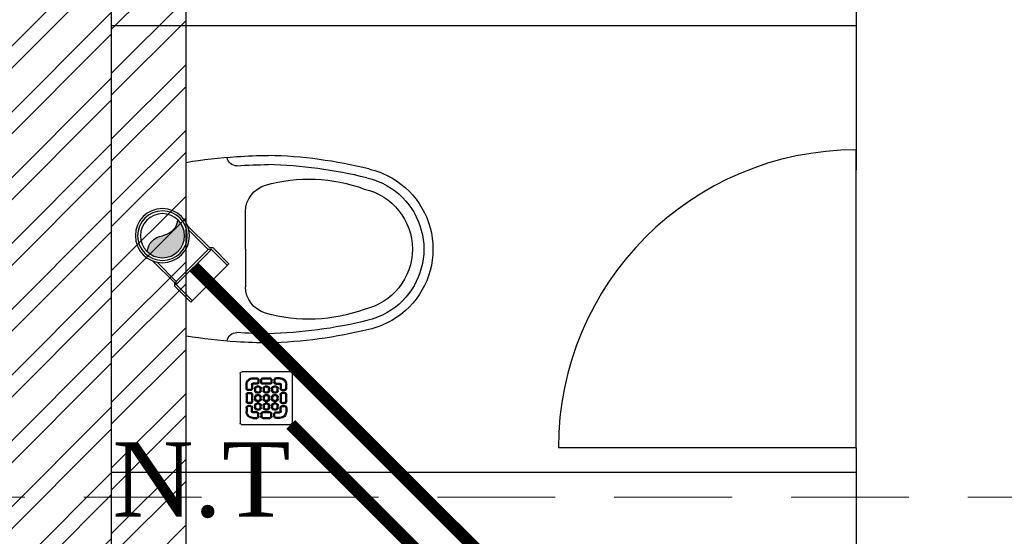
# Model space of a CAD drawing. Header units: inches. Extents: x 113025 to 158499, y 12149 to 30915.
# Tile 113 of 167: x 123746 to 123825, y 29335 to 29377. Entities that reach past the tile are written whole.
import ezdxf

# ---------------------------------------------------------------- set-up
doc = ezdxf.new("R2010")
doc.units = ezdxf.units.IN
doc.header["$MEASUREMENT"] = 0
doc.linetypes.add('HIDDEN', pattern=[0.375, 0.25, -0.125])
doc.layers.add('PD_025_TEXT', color=61, linetype='Continuous')
doc.layers.add('PD_BASE', color=8, linetype='Continuous', transparency=0.5)
for name, color, linetype, lineweight in [('PD_COLUMN', 2, 'Continuous', 60), ('PD_HATCH', 45, 'Continuous', 9), ('PP- 75DIA Soil Waste Sewer pipe', 90, 'Continuous', 9), ('PP-Soil Pipe', 1, 'Continuous', 25), ('PP-SPRINKLER PIPE', 1, 'Continuous', 0), ('PP-SWP', 1, 'Continuous', 25), ('PP-TEXT', 7, 'Continuous', 40), ('PP-WWP', 3, 'Continuous', 25)]:
    doc.layers.add(name, color=color, linetype=linetype, lineweight=lineweight)
doc.styles.add('Arial', font='GOTHIC.TTF')

# ---------------------------------------------------------------- blocks, each defined once
blk = doc.blocks.new('columns2')
at = {"layer": 'PD_HATCH', "linetype": 'HIDDEN', "ltscale": 38}
blk.add_line((568.4999999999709, -95.00000000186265), (737.9999999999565, -95.00000000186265), dxfattribs=at)
blk = doc.blocks.new('A$C24556D30')
at = {"color": 251}
for p, q in [((170.0000553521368, 400.0000540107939), (170.0000553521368, 20.00005401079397)), ((300.0000553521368, 210.000054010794), (300.0000553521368, 292.2294342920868)), ((300.0000553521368, 210.000054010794), (300.0000553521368, 127.7706737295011))]:
    blk.add_line(p, q, dxfattribs=at)
for points in [[(279.8877858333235, 412.5391608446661, 0.027530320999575), (170.0000553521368, 400.0000540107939, 0.027530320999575)], [(569.74867281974, 385.5564478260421, 0.0549045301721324), (350.0000553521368, 415.000054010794, 0.0549045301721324)], [(564.9384326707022, 366.1435245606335, 0.0549045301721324), (349.5301892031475, 395.0055741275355, 0.0549045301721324)], [(300.0000553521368, 210.000054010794), (300.0000553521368, 290.000054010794, 0.7043924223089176)], [(300.0000553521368, 210.000054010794), (300.0000553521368, 130.0000540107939, -0.7043924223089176)], [(564.9384326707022, 53.85658346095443, -0.0549045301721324), (349.5301892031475, 24.99453389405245, -0.0549045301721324)], [(569.74867281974, 34.44366019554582, -0.0549045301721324), (350.0000553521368, 5.000054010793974, -0.0549045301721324)], [(170.0000553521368, 20.00005401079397, 0.0275303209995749), (279.8877858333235, 7.460947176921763, 0.0275303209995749)]]:
    blk.add_lwpolyline(points, format="xyb", dxfattribs=at)
for centre, radius, start, end in [((279.9358992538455, 412.5424842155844), 20, 184.5904764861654, 273.8822723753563), ((350.0000553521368, -584.9999459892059), 1000, 90, 94.02043563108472), ((350.0000553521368, -584.9999459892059), 980, 90, 94.02043563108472), ((530.0000553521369, 210.000054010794), 180, 59.99999999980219, 77.24246783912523), ((360.0000553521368, 292.2294342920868), 60, 105.9249351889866, 180), ((439.0485481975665, 15.1852102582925), 348.1009654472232, 69.7009941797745, 105.9249351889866), ((530.0000553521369, 210.000054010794), 160, 59.99999999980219, 77.24246783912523), ((530.0000553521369, 210.000054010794), 160, 0, 59.99999999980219), ((530.0000553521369, 210.000054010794), 180, 0, 59.99999999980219), ((530.0000553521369, 210.000054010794), 135, 0, 77.24246783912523), ((530.0000553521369, 210.000054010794), 135, 282.7575321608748, 0), ((530.0000553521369, 210.000054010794), 160, 300.0000000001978, 0), ((530.0000553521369, 210.000054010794), 180, 300.0000000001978, 0), ((360.0000553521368, 127.7706737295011), 60, 180, 254.0750648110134), ((439.0485481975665, 404.8148977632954), 348.1009654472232, 254.0750648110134, 290.2990058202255), ((530.0000553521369, 210.000054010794), 160, 282.7575321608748, 300.0000000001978), ((530.0000553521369, 210.000054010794), 180, 282.7575321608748, 300.0000000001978), ((279.9358992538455, 7.457623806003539), 20, 86.1177276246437, 175.4095235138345), ((350.0000553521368, 1005.000054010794), 980, 265.9795643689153, 270), ((350.0000553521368, 1005.000054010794), 1000, 265.9795643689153, 270)]:
    blk.add_arc(centre, radius, start, end, dxfattribs=at)
blk = doc.blocks.new('FIRST FLOOR AR PLAN')
at = {"layer": 'PD_BASE'}
h = blk.add_hatch(dxfattribs=at)
h.set_pattern_fill('ANSI32', color=256, scale=10)
h.set_pattern_definition([(45, (123733.2206456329, 21360.11650467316), (-2.651650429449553, 2.651650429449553), []), (45, (123734.9884125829, 21360.11650467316), (-2.651650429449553, 2.651650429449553), [])])
h.paths.add_polyline_path([(123743.9915017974, 21362.19848516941), (123700.7415017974, 21362.19848516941), (123700.7415017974, 21357.69848516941), (123743.9915017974, 21357.69848516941)])
h.paths.add_polyline_path([(123658.7415017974, 21362.19848516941), (123615.4915017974, 21362.19848516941), (123615.4915017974, 21357.69848516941), (123658.7415017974, 21357.69848516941)], flags=17)
h.paths.add_polyline_path([(123743.9915017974, 21278.99848516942), (123743.9915017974, 21274.4984851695), (123905.9915017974, 21274.49848516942), (123905.9915017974, 21278.99848516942), (123752.9915017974, 21278.99848516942), (123752.9915017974, 21368.49848516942), (123812.9915017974, 21368.49848516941), (123812.9915017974, 21344.49848516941), (123817.4915017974, 21344.49848516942), (123817.4915017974, 21368.49848516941), (123896.9915017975, 21368.49848516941), (123896.9915017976, 21340.49848516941), (123901.4915017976, 21340.49848516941), (123901.4915017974, 21499.49848516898), (123905.9915017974, 21499.49848516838), (123905.9915017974, 21503.99848516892), (123896.9915017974, 21503.99848516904), (123896.9915017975, 21377.49848516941), (123752.9915017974, 21377.49848516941), (123752.9915017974, 21593.49846078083), (123743.9915017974, 21593.49846078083)])
h.paths.add_polyline_path([(123688.4915069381, 21269.56081110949), (123692.9915069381, 21269.56081110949), (123692.9915069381, 21274.49848516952), (123701.9915017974, 21274.49848516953), (123701.9915017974, 21278.99848516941), (123615.4915017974, 21278.99848516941), (123615.4915017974, 21434.49848516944), (123538.4915017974, 21434.49848516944), (123538.4915017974, 21429.99848516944), (123610.9915017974, 21429.99848516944), (123610.9915017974, 21278.99848516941), (123554.9915017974, 21278.99848516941), (123554.9915017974, 21274.49848516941), (123688.4915069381, 21274.49848516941)])
h = blk.add_hatch(dxfattribs=at)
h.set_pattern_fill('ANSI32', color=256, scale=10)
h.set_pattern_definition([(45, (150297.4604135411, 39481.88530316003), (-2.651650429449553, 2.651650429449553), []), (45, (150299.2281804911, 39481.88530316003), (-2.651650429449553, 2.651650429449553), [])])
h.paths.add_polyline_path([(123758.9915017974, 21593.49848516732), (123752.9915017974, 21593.49848516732), (123752.9915017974, 21557.49848516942), (123758.9915017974, 21557.49848516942)])
h.paths.add_polyline_path([(123758.9915017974, 21557.49848516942), (123752.9915017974, 21557.49848516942), (123752.9915017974, 21521.49848516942), (123758.9915017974, 21521.49848516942)])
h.paths.add_polyline_path([(123752.9915017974, 21521.49848516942), (123752.9915017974, 21485.49848516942), (123758.9915017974, 21485.49848516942), (123758.9915017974, 21521.49848516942)])
h.paths.add_polyline_path([(123758.9915017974, 21485.49848516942), (123752.9915017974, 21485.49848516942), (123752.9915017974, 21449.49848516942), (123758.9915017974, 21449.49848516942)])
h.paths.add_polyline_path([(123758.9915017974, 21449.49848516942), (123752.9915017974, 21449.49848516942), (123752.9915017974, 21413.49848516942), (123758.9915017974, 21413.49848516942)])
h.paths.add_polyline_path([(123758.9915017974, 21413.49848516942), (123752.9915017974, 21413.49848516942), (123752.9915017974, 21377.49848516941), (123758.9915017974, 21377.49848516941)])
h.paths.add_polyline_path([(124037.9915017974, 21593.49848516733), (124028.9915017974, 21593.49848516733), (124028.9915017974, 21503.99848516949), (124024.4915017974, 21503.99848516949), (124024.4915017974, 21499.49848516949), (124028.9915017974, 21499.49848516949), (124028.9915017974, 21489.49848516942), (124037.9915017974, 21489.49848516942)])
h.paths.add_polyline_path([(123956.9915017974, 21593.49848516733), (123952.4915017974, 21593.49848516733), (123952.4915017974, 21503.99848516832), (123947.9915017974, 21503.99848516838), (123947.9915017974, 21499.49848516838), (123982.4915017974, 21499.49848516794), (123982.4915017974, 21503.99848516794), (123956.9915017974, 21503.99848516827)])
h.paths.add_polyline_path([(123952.4915017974, 21575.49848516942), (123949.4915017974, 21575.49848516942), (123949.4915017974, 21570.99848516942), (123952.4915017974, 21570.99848516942)], flags=17)
h.paths.add_polyline_path([(123925.4915017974, 21575.49848516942), (123922.4915017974, 21575.49848516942), (123922.4915017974, 21584.49848516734), (123917.9915017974, 21584.49848516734), (123917.9915017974, 21575.49848516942), (123907.4915017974, 21575.49848516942), (123907.4915017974, 21570.99848516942), (123925.4915017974, 21570.99848516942)])
h.paths.add_polyline_path([(123871.4915017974, 21593.49848516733), (123866.9915017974, 21593.49848516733), (123866.9915017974, 21577.49848516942), (123866.9915017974, 21570.99848516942), (123871.4915017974, 21570.99848516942), (123871.4915017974, 21575.49848516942)])
h.paths.add_polyline_path([(124162.4915017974, 21593.49848516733), (124157.9915017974, 21593.49848516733), (124157.9915017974, 21575.49848516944), (124162.4915017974, 21575.49848516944)])
at = {"layer": 'PD_BASE', "lineweight": 30}
blk.add_line((123758.9915017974, 21377.49848516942), (123758.9915017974, 21593.49848516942), dxfattribs=at)
at = {"layer": 'PD_BASE', "ltscale": 12}
for p, q in [((123812.9915017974, 21487.49848516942), (123812.9915017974, 21473.87348516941)), ((123812.9915017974, 21487.49848516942), (123812.9915017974, 21475.49848516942)), ((123812.9915017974, 21485.49848516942), (123752.9915017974, 21485.49848516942)), ((123812.9915017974, 21451.49848516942), (123812.9915017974, 21475.49848516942)), ((123812.9915017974, 21451.49848516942), (123788.9915017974, 21451.49848516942)), ((123812.9915017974, 21451.49848516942), (123812.9915017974, 21437.87348516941)), ((123812.9915017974, 21451.49848516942), (123812.9915017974, 21439.49848516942)), ((123812.9915017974, 21449.49848516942), (123752.9915017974, 21449.49848516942))]:
    blk.add_line(p, q, dxfattribs=at)
at = {"layer": 'PD_BASE', "lineweight": 30}
blk.add_lwpolyline([(123905.9915017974, 21278.99848516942), (123752.9915017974, 21278.99848516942), (123752.9915017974, 21368.49848516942), (123812.9915017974, 21368.49848516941), (123812.9915017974, 21344.49848516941), (123817.4915017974, 21344.49848516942), (123817.4915017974, 21368.49848516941), (123896.9915017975, 21368.49848516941), (123896.9915017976, 21340.49848516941), (123901.4915017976, 21340.49848516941), (123901.4915017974, 21499.49848516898), (123905.9915017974, 21499.49848516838), (123905.9915017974, 21503.99848516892), (123896.9915017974, 21503.99848516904), (123896.9915017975, 21377.49848516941), (123752.9915017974, 21377.49848516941), (123752.9915017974, 21593.49846078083), (123743.9915017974, 21593.49846078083), (123743.9915017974, 21278.99848516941), (123743.9915017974, 21278.99848516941)], dxfattribs=at)
at = {"layer": 'PD_BASE', "ltscale": 12}
blk.add_arc((123812.9915017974, 21451.49848516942), 24, 90, 180, dxfattribs=at)
at = {"layer": 'PD_BASE', "ltscale": 12, "xscale": -0.03684210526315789, "yscale": 0.03684210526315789, "zscale": 0.03684210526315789, "rotation": 180}
blk.add_blockref('A$C24556D30', (123752.7283418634, 21475.23532926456), dxfattribs=at)
at = {"layer": 'PD_COLUMN'}
blk.add_blockref('columns2', (123167.9915017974, 21542.49848516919), dxfattribs=at)
blk = doc.blocks.new('PP-WC CONNECTOR BEND')
at = {"lineweight": 30}
h = blk.add_hatch(color=256, dxfattribs=at)
edge = h.paths.add_edge_path()
edge.add_ellipse((-79.84568734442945, 16.06918967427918), major_axis=(19.39290396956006, 18.32186724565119), ratio=1, start_angle=96.33861705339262, end_angle=173.6613829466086, ccw=False)
edge.add_ellipse((-101.1428493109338, 0.0003864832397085), major_axis=(22.89194586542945, -24.23013451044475), ratio=0.9999999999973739, start_angle=-45.00000000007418, end_angle=134.9999999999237, ccw=False)
edge.add_ellipse((-122.4400112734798, -16.0684167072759), major_axis=(18.3218672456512, -19.39290396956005), ratio=1, start_angle=6.33861705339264, end_angle=83.66138294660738)
at = {"linetype": 'Continuous'}
for p, q in [((-37.50000000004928, 37.49999999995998), (-84.90057435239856, 37.49999999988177)), ((-34.09090909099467, 40.90909090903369), (-37.50000000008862, 37.49999999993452)), ((-34.09090909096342, 40.90909090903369), (-5.70708e-11, 40.90909090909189)), ((5.72413e-11, -40.90909090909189), (-5.70708e-11, 40.90909090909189)), ((-37.49999999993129, -37.50000000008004), (-84.90057435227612, -37.50000000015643)), ((-34.09090909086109, -40.90909090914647), (-37.4999999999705, -37.50000000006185)), ((-34.09090909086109, -40.90909090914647), (5.72413e-11, -40.90909090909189))]:
    blk.add_line(p, q, dxfattribs=at)
at = {"linetype": 'Continuous', "ltscale": 0.005}
for p, q in [((-37.50000000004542, 34.09090909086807), (-78.63664915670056, 34.09090909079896)), ((-34.09090909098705, 37.49999999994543), (-37.50000000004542, 34.09090909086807)), ((-37.49999999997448, -34.09090909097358), (-37.50000000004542, 34.09090909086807)), ((-34.09090909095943, 37.49999999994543), (-6.89511e-11, 37.5)), ((-34.09090909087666, -37.50000000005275), (-34.09090909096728, 37.49999999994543)), ((-37.49999999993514, -34.09090909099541), (-78.63664915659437, -34.09090909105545)), ((-34.09090909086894, -37.50000000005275), (-37.49999999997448, -34.09090909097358)), ((-34.09090909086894, -37.50000000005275), (4.14389e-11, -37.5))]:
    blk.add_line(p, q, dxfattribs=at)
at = {"linetype": 'Continuous'}
blk.add_circle((-101.2499999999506, -1.69166e-10), 40.90909090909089, dxfattribs=at)
at = {"lineweight": 30}
for radius in [37.50049768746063, 33.33377572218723]:
    blk.add_circle((-101.1428493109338, 0.0003864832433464), radius, dxfattribs=at)
for centre, start, end in [((-79.84568734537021, 16.06918967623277), 139.7119494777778, 217.0347153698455), ((-122.4400112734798, -16.0684167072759), 319.7119494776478, 37.03471536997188)]:
    blk.add_arc(centre, 26.67912186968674, start, end, dxfattribs=at)
blk = doc.blocks.new('PP-GRATING')
at = {"linetype": 'Continuous'}
for p, q in [((-53.13747282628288, -49.44342391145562), (-53.13747282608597, 49.44342391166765)), ((-49.72758152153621, 52.85331521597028), (49.72758152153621, 52.85331521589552)), ((-27.56328804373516, 40.69137005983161), (-27.56328804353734, 38.6454352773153)), ((-19.60687500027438, 40.69137005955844), (-27.56328705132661, 40.69137005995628)), ((-19.60687500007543, 38.6454352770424), (-19.60687500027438, 40.69137005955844)), ((-7.103939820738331, 38.64543329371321), (-7.103939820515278, 40.69136807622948)), ((-7.103940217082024, 40.6913679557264), (6.535625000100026, 40.6913679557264)), ((6.535625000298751, 40.6913680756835), (6.535625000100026, 38.64543329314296)), ((19.03855978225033, 40.69137005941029), (26.99497183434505, 40.69137005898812)), ((19.03855978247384, 38.64543527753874), (19.03855978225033, 40.69137005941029)), ((26.99497282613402, 40.69137005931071), (26.99497282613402, 38.64543527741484)), ((52.56915760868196, 50.01173912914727), (52.5691576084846, -48.87510869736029)), ((-38.92959239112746, 27.27913092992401), (-40.9755271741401, 27.27913092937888)), ((-40.9755271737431, 27.27913152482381), (-40.9755271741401, 19.32271800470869)), ((-38.92959239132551, 27.2791315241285), (-38.92959239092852, 19.32271800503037)), ((-29.83654891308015, 19.32271788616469), (-29.83654891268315, 27.27913104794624)), ((-27.79061413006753, 27.27913104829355), (-29.83654891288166, 27.27913092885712)), ((-27.79061413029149, 19.32271788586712), (-27.79061413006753, 27.27913104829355)), ((-19.60687500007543, 38.6454352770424), (-27.56328705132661, 38.6454352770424)), ((-27.56328804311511, 29.55239179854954), (-27.56328804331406, 27.5064570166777)), ((-27.56328804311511, 29.55239179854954), (-19.60687539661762, 29.55239179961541)), ((-27.56328804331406, 27.5064570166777), (-19.60687539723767, 27.50645701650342)), ((-19.60687539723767, 27.50645701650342), (-19.60687539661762, 29.55239179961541)), ((-19.60687500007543, 23.64191361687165), (-15.06035345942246, 23.64191361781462)), ((-19.60687499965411, 21.59597883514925), (-19.60687500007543, 23.64191361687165)), ((-19.60687480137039, 21.59597875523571), (-15.0603532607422, 21.59597875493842)), ((-17.3336141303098, 31.82565266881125), (-17.33361413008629, 36.37217436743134)), ((-15.28767934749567, 36.37217433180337), (-17.3336141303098, 36.37217433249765)), ((-17.3336141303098, 31.82565266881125), (-15.2876793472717, 31.82565266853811)), ((-15.2876793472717, 31.82565266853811), (-15.28767934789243, 36.37217436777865)), ((-15.06035345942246, 23.64191361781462), (-15.06035345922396, 21.59597883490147)), ((-11.42313586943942, 36.37217242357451), (-11.42313586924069, 31.8256507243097)), ((-9.377201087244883, 36.37217242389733), (-11.42313586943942, 36.37217242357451)), ((-11.42313586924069, 31.82565076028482), (-9.377201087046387, 31.82565072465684)), ((-9.377201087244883, 36.37217242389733), (-9.377201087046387, 31.82565072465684)), ((-7.103940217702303, 38.64543317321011), (6.535625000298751, 38.64543317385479)), ((-7.103940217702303, 29.55238981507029), (6.535625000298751, 29.55238981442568)), ((-7.103940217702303, 29.55238981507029), (-7.103940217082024, 27.50645503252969)), ((-7.103940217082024, 27.50645503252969), (6.535625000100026, 27.50645503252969)), ((-2.557418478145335, 23.64191353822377), (1.98910306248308, 23.64191353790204)), ((-2.55741847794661, 21.59597875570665), (-2.557418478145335, 23.64191353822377)), ((-2.55741847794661, 21.59597875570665), (1.989103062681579, 21.59597875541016)), ((1.98910306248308, 23.64191353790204), (1.989103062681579, 21.59597875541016)), ((6.535625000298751, 29.55238981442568), (6.535625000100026, 27.50645503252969)), ((8.808885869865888, 31.82565068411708), (8.808885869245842, 36.37217230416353)), ((10.85482065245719, 36.37217219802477), (8.808885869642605, 36.37217219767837)), ((8.808885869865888, 31.82565068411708), (10.85482065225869, 31.82565068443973)), ((10.85482065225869, 31.82565068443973), (10.85482065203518, 36.37217230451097)), ((14.49203804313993, 23.64191353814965), (19.03855958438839, 23.64191353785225)), ((14.49203804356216, 21.59597875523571), (14.49203804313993, 23.64191353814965)), ((14.49203804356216, 21.59597875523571), (19.03855958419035, 21.59597875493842)), ((14.71936413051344, 31.82565266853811), (14.71936413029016, 36.37217436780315)), ((14.71936413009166, 36.3721743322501), (16.76529891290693, 36.37217433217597)), ((16.76529891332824, 31.82565266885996), (14.71936413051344, 31.82565266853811)), ((16.76529891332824, 31.82565266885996), (16.76529891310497, 36.37217436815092)), ((19.03855978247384, 38.64543527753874), (26.99497183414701, 38.64543527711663)), ((26.99497282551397, 29.55239179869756), (19.03856017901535, 29.55239179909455)), ((19.03856017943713, 27.50645701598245), (19.03856017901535, 29.55239179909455)), ((26.99497282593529, 27.50645701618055), (19.03856017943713, 27.50645701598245)), ((19.03855958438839, 23.64191353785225), (19.03855958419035, 21.59597875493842)), ((26.99497282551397, 29.55239179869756), (26.99497282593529, 27.50645701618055)), ((27.22229891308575, 19.32271788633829), (27.22229891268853, 27.27913104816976)), ((27.22229891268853, 27.27913104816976), (29.26823369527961, 27.27913092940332)), ((29.26823369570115, 19.32271788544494), (29.2682336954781, 27.27913104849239)), ((38.36127717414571, 27.2791315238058), (38.36127717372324, 19.3227180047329)), ((38.36127717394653, 27.27913092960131), (40.40721195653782, 27.27913092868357)), ((40.40721195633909, 27.2791315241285), (40.40721195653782, 19.32271800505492)), ((-38.92959239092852, 19.32271800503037), (-40.97552717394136, 19.32271811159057)), ((-40.97552717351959, 6.819783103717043), (-40.97552717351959, -6.819781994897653)), ((-38.92959239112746, 6.819783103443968), (-40.97552717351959, 6.819783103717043)), ((-38.92959239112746, 6.819783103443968), (-38.92959239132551, -6.819781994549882)), ((-36.65633152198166, 17.04945701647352), (-32.10981017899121, 17.0494570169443)), ((-36.65633152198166, 17.04945701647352), (-36.65633152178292, 15.00352223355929)), ((-36.65633152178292, 15.00352223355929), (-32.10981017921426, 15.00352223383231)), ((-32.10980978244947, 11.1389787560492), (-36.65633132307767, 11.1389787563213)), ((-36.65633132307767, 11.1389787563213), (-36.65633132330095, 9.093043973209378)), ((-32.10980978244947, 9.093043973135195), (-36.65633132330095, 9.093043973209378)), ((-32.10980978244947, 9.093043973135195), (-32.10980978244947, 11.1389787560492)), ((-29.83654891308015, 19.32271788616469), (-27.79061413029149, 19.32271788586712)), ((-29.83654891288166, -6.819782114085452), (-29.83654891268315, 6.819783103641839)), ((-29.83654891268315, 6.819783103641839), (-27.79061413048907, 6.819783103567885)), ((-27.79061413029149, -6.819782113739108), (-27.79061413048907, 6.819783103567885)), ((-23.92607065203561, 14.77619622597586), (-23.92607065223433, 19.32271792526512)), ((-21.88013586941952, 19.32271792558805), (-23.92607065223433, 19.32271792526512)), ((-21.88013586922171, 14.77619622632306), (-23.92607065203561, 14.77619622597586)), ((-23.92607065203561, -2.27326066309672), (-23.92607065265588, 2.273261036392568)), ((-21.8801358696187, 2.273261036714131), (-23.92607065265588, 2.273261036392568)), ((-21.88013586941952, 14.77619626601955), (-21.88013586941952, 19.32271788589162)), ((-21.8801358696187, -2.273260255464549), (-21.8801358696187, 2.273261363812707)), ((-15.06035365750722, 12.50293527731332), (-19.60687499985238, 12.50293527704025)), ((-19.60687460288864, 12.50293535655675), (-19.60687460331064, 10.45700057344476)), ((-15.0603532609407, 10.45700057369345), (-19.60687460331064, 10.45700057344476)), ((-19.60687499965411, 6.592456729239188), (-15.06035345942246, 6.592456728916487)), ((-19.60687499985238, 4.546521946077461), (-19.60687499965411, 6.592456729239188)), ((-19.60687480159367, 4.546522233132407), (-15.0603532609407, 4.546522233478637)), ((-15.06035326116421, 12.50293535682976), (-15.0603532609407, 10.45700057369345)), ((-15.06035345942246, 6.592456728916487), (-15.06035345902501, 4.546521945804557)), ((-12.78709239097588, 19.32271784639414), (-12.78709239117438, 14.77619614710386)), ((-10.74115760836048, 19.32271796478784), (-12.78709239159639, 19.32271796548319)), ((-12.78709239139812, 14.7761963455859), (-10.74115760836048, 14.77619634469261)), ((-12.78709239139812, 2.273261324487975), (-12.78709239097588, -2.273260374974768)), ((-10.74115760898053, 2.27326107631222), (-12.78709239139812, 2.273261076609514)), ((-10.74115760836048, 19.32271796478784), (-10.74115760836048, 14.77619634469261)), ((-10.74115760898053, 2.27326107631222), (-10.74115760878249, -2.273260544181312)), ((-6.876614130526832, 14.7761961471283), (-6.876614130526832, 19.32271784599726)), ((-4.830679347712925, 19.3227178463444), (-6.876614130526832, 19.32271784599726)), ((-4.830679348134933, 14.77619614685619), (-6.876614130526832, 14.7761961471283)), ((-6.876614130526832, -2.273260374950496), (-6.876614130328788, 2.273261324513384)), ((-4.830679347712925, 2.273261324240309), (-6.876614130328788, 2.273261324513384)), ((-4.830679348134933, 14.77619614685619), (-4.830679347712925, 19.3227178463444)), ((-4.830679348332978, -2.273260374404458), (-4.830679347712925, 2.273261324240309)), ((1.98910326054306, 12.50293527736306), (-2.557418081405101, 12.50293527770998)), ((-2.557418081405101, 12.50293527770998), (-2.557418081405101, 10.45700049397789)), ((1.989103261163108, 10.45700049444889), (-2.557418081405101, 10.45700049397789)), ((-2.557418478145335, 6.592457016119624), (1.98910306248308, 6.592457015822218)), ((-2.557418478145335, 4.546522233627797), (-2.557418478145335, 6.592457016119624)), ((-2.557418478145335, 4.546522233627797), (1.98910306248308, 4.546522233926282)), ((1.98910326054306, 12.50293527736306), (1.989103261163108, 10.45700049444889)), ((1.98910306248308, 6.592457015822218), (1.98910306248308, 4.546522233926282)), ((4.262364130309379, 19.32271788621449), (4.262364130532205, 14.77619626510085)), ((6.308298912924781, 19.32271788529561), (4.262364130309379, 19.32271788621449)), ((4.262364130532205, 14.77619626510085), (6.308298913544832, 14.77619626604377)), ((4.262364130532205, 2.273261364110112), (4.262364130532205, -2.273260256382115)), ((6.308298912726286, 2.273261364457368), (4.262364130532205, 2.273261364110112)), ((6.308298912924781, 19.32271788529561), (6.308298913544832, 14.77619626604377)), ((6.308298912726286, 2.273261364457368), (6.308298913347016, -2.273260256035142)), ((10.17284239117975, 14.77619614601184), (10.1728423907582, 19.32271784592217)), ((12.21877717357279, 19.32271784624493), (10.1728423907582, 19.32271784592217)), ((12.21877717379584, 14.77619614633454), (10.17284239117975, 14.77619614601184)), ((10.17284239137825, -2.273260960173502), (10.17284239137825, 2.273260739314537)), ((12.21877717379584, 2.273260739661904), (10.17284239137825, 2.273260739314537)), ((12.21877717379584, 14.77619614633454), (12.21877717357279, 19.32271784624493)), ((12.21877717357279, -2.273260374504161), (12.21877717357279, 2.273261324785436)), ((19.03855978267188, 12.50293527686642), (14.49203844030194, 12.50293527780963)), ((14.49203844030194, 12.50293527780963), (14.49203843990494, 10.45700049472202)), ((19.03855978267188, 10.45700049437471), (14.49203843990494, 10.45700049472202)), ((14.49203804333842, 6.592456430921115), (19.0385595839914, 6.59245643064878)), ((14.49203804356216, 4.546521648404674), (14.49203804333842, 6.592456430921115)), ((14.49203804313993, 4.546522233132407), (19.03855958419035, 4.546522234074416)), ((19.03855978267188, 12.50293527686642), (19.03855978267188, 10.45700049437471)), ((19.0385595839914, 6.59245643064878), (19.03855958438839, 4.546521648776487)), ((21.31182065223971, 19.32271788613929), (21.31182065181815, 14.77619626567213)), ((23.35775543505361, 19.32271788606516), (21.31182065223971, 19.32271788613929)), ((21.31182065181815, 14.77619626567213), (23.35775543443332, 14.776196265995)), ((21.31182065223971, 2.273261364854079), (21.31182065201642, -2.273260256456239)), ((23.35775543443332, 2.273260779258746), (21.3118206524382, 2.27326077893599)), ((23.35775543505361, 19.32271788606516), (23.35775543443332, 14.776196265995)), ((23.35775543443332, 2.273260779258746), (23.35775543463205, -2.273260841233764)), ((29.26823369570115, 19.32271788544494), (27.22229891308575, 19.32271788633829)), ((27.22229891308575, -6.819782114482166), (27.22229891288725, 6.819783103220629)), ((29.26823369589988, 6.819783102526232), (27.22229891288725, 6.819783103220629)), ((29.2682336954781, -6.819782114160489), (29.26823369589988, 6.819783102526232)), ((36.08801630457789, 17.04945701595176), (31.54149496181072, 17.04945701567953)), ((36.08801630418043, 15.00352223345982), (31.54149496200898, 15.00352223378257)), ((31.5414945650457, 11.13897875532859), (36.0880161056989, 11.13897875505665)), ((31.5414945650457, 9.09304397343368), (31.5414945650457, 11.13897875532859)), ((31.5414945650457, 9.09304397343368), (36.08801610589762, 9.093043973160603)), ((36.08801630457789, 17.04945701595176), (36.08801630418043, 15.00352223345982)), ((36.0880161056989, 11.13897875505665), (36.08801610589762, 9.093043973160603)), ((38.36127717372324, 19.3227180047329), (40.40721195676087, 19.32271811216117)), ((38.36127717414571, 6.819783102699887), (38.36127717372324, -6.819781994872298)), ((38.36127717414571, 6.819783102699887), (40.40721195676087, 6.819783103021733)), ((40.40721195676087, 6.819783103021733), (40.40721195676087, -6.819781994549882)), ((-40.9755271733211, -6.819781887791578), (-38.92959239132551, -6.819781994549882)), ((-40.9755271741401, -27.27913193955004), (-40.9755271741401, -19.32271842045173)), ((-38.92959239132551, -19.32271842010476), (-40.97552717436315, -19.32271852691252)), ((-38.92959239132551, -27.27913193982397), (-38.92959239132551, -19.32271842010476)), ((-36.65633152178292, -9.093042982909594), (-32.10981017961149, -9.093042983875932)), ((-36.65633152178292, -9.093042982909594), (-36.65633152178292, -11.13897776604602)), ((-36.65633152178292, -11.13897776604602), (-32.10981017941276, -11.13897776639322)), ((-36.65633152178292, -17.04945743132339), (-36.65633152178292, -15.00352264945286)), ((-36.65633152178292, -15.00352264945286), (-32.10981017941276, -15.00352264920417)), ((-36.65633152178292, -17.04945743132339), (-32.10981017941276, -17.04945743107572)), ((-32.10981017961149, -9.093042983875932), (-32.10981053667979, -11.13897776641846)), ((-29.83654891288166, -6.819782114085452), (-27.79061413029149, -6.819782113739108)), ((-29.83654891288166, -19.32271830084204), (-27.79061413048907, -19.32271830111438)), ((-29.83654891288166, -19.32271830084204), (-29.83654891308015, -27.27913146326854)), ((-27.79061413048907, -19.32271830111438), (-27.79061413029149, -27.27913146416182)), ((-21.8801358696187, -2.273260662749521), (-23.92607065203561, -2.27326066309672)), ((-23.92607065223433, -19.32271681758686), (-23.92607065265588, -14.77619511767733)), ((-21.8801358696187, -14.77619511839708), (-23.92607065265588, -14.77619511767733)), ((-21.88013586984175, -19.32271681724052), (-23.92607065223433, -19.32271681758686)), ((-21.8801358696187, -19.32271677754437), (-21.88013586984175, -14.77619515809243)), ((-19.60687500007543, -10.45699942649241), (-15.06035345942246, -10.456999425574)), ((-19.60687499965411, -12.50293420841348), (-19.60687500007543, -10.45699942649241)), ((-15.06035365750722, -4.546521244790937), (-19.60687499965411, -4.546521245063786)), ((-19.60687460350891, -4.546521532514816), (-19.60687460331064, -6.592456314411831)), ((-15.06035326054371, -6.592456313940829), (-19.60687460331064, -6.592456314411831)), ((-19.6068748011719, -12.50293428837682), (-15.0603532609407, -12.50293428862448)), ((-15.0603532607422, -4.546521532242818), (-15.06035326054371, -6.592456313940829)), ((-15.06035345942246, -10.456999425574), (-15.06035345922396, -12.5029342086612)), ((-12.78709239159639, -2.27326054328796), (-10.74115760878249, -2.273260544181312)), ((-12.78709239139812, -14.77619519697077), (-12.78709239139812, -19.32271689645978)), ((-10.74115760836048, -14.77619507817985), (-12.78709239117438, -14.77619507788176)), ((-12.78709239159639, -19.32271669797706), (-10.74115760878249, -19.32271669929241)), ((-10.74115760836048, -14.77619507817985), (-10.74115760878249, -19.32271669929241)), ((-4.830679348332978, -2.273260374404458), (-6.876614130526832, -2.273260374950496)), ((-6.876614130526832, -19.32271689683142), (-6.876614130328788, -14.77619519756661)), ((-4.830679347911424, -14.77619519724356), (-6.876614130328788, -14.77619519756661)), ((-4.830679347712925, -19.32271689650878), (-6.876614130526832, -19.32271689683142)), ((-4.830679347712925, -19.32271689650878), (-4.830679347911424, -14.77619519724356)), ((1.98910326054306, -4.546521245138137), (-2.557418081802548, -4.546521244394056)), ((-2.557418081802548, -4.546521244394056), (-2.557418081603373, -6.59245602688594)), ((1.989103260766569, -6.592456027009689), (-2.557418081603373, -6.59245602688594)), ((-2.557418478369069, -10.45699950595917), (1.98910306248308, -10.45699950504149)), ((-2.557418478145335, -12.50293428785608), (-2.557418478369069, -10.45699950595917)), ((-2.557418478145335, -12.50293428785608), (1.98910306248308, -12.5029342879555)), ((1.98910326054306, -4.546521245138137), (1.989103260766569, -6.592456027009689)), ((1.98910306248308, -10.45699950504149), (1.98910306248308, -12.5029342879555)), ((4.262364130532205, -2.273260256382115), (6.308298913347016, -2.273260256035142)), ((4.262364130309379, -14.77619515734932), (4.262364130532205, -19.32271677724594)), ((6.308298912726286, -14.77619515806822), (4.262364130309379, -14.77619515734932)), ((4.262364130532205, -19.32271677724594), (6.308298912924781, -19.32271677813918)), ((6.308298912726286, -14.77619515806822), (6.308298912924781, -19.32271677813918)), ((12.21877717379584, -2.273260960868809), (10.17284239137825, -2.273260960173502)), ((10.1728423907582, -19.32271689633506), (10.17284239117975, -14.77619519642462)), ((12.21877717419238, -14.77619519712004), (10.17284239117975, -14.77619519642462)), ((12.21877717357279, -19.32271689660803), (10.1728423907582, -19.32271689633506)), ((12.21877717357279, -19.32271689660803), (12.21877717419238, -14.77619519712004)), ((19.03855978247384, -4.54652124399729), (14.4920384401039, -4.546521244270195)), ((14.49203843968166, -4.546521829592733), (14.4920384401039, -6.592456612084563)), ((19.03855978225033, -6.592456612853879), (14.4920384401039, -6.592456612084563)), ((14.49203804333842, -10.45699950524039), (19.03855958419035, -10.4569995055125)), ((14.49203804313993, -12.50293428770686), (14.49203804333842, -10.45699950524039)), ((14.49203804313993, -12.50293428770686), (19.03855958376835, -12.50293428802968)), ((19.03855978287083, -4.546521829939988), (19.03855978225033, -6.592456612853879)), ((19.03855958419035, -10.4569995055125), (19.03855958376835, -12.50293428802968)), ((21.31182065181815, -2.273260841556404), (23.35775543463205, -2.273260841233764)), ((21.31182065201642, -14.77619515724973), (21.31182065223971, -19.32271677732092)), ((23.35775543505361, -14.77619515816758), (21.31182065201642, -14.77619515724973)), ((21.31182065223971, -19.32271677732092), (23.35775543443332, -19.32271677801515)), ((23.35775543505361, -14.77619515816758), (23.35775543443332, -19.32271677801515)), ((29.2682336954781, -6.819782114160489), (27.22229891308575, -6.819782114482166)), ((27.22229891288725, -19.32271830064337), (27.22229891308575, -27.27913146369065)), ((29.26823369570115, -19.32271830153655), (27.22229891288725, -19.32271830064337)), ((29.26823369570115, -19.32271830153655), (29.2682336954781, -27.279131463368)), ((36.0880163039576, -9.09304298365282), (31.54149496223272, -9.093042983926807)), ((31.54149496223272, -9.093042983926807), (31.54149531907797, -11.13897776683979)), ((36.08801630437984, -11.13897776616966), (31.54149496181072, -11.13897776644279)), ((36.0880163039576, -15.00352264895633), (31.54149496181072, -15.00352264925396)), ((36.08801630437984, -17.04945743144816), (31.54149496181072, -17.04945743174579)), ((36.0880163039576, -9.09304298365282), (36.08801630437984, -11.13897776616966)), ((36.08801630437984, -17.04945743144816), (36.0880163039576, -15.00352264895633)), ((40.40721195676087, -6.819781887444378), (38.36127717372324, -6.819781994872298)), ((38.36127717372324, -19.32271842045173), (40.40721195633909, -19.32271852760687)), ((38.36127717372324, -27.27913193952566), (38.36127717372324, -19.32271842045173)), ((40.40721195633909, -27.27913193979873), (40.40721195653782, -19.32271842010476)), ((-38.92959239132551, -27.2791313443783), (-40.97552717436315, -27.27913134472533)), ((-27.79061413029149, -27.27913146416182), (-29.83654891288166, -27.27913134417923)), ((-27.56328804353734, -27.50645743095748), (-19.60687539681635, -27.50645743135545)), ((-27.56328804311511, -29.55239221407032), (-27.56328804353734, -27.50645743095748)), ((-27.56328804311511, -29.55239221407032), (-19.60687539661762, -29.5523922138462)), ((-27.56328804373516, -40.69137047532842), (-27.56328804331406, -38.64543569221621)), ((-19.60687500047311, -38.6454356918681), (-27.56328705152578, -38.64543569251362)), ((-15.0603532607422, -21.59597776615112), (-19.60687500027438, -21.59597776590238)), ((-19.60687539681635, -27.50645743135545), (-19.60687539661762, -29.5523922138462)), ((-19.60687500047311, -38.6454356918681), (-19.60687500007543, -40.69137047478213)), ((-19.60687460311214, -21.59597768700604), (-19.60687460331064, -23.6419124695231)), ((-15.06035326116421, -23.64191246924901), (-19.60687460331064, -23.6419124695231)), ((-17.33361413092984, -31.82565308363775), (-17.33361413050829, -36.37217478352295)), ((-17.33361413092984, -31.82565308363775), (-15.28767934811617, -31.82565308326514)), ((-15.28767934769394, -36.37217474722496), (-17.33361413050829, -36.37217474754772)), ((-15.28767934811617, -31.82565308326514), (-15.28767934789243, -36.37217478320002)), ((-15.0603532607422, -21.59597768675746), (-15.06035326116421, -23.64191246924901)), ((-11.42313586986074, -36.37217341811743), (-11.42313587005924, -31.82565171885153)), ((-11.42313587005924, -31.82565175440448), (-9.377201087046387, -31.82565171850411)), ((-9.377201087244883, -36.37217341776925), (-11.42313586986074, -36.37217341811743)), ((-9.377201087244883, -36.37217341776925), (-9.377201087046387, -31.82565171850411)), ((-7.103940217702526, -27.5064560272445), (6.535624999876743, -27.50645602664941)), ((-7.103940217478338, -29.55239081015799), (-7.103940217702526, -27.5064560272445)), ((-7.103940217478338, -29.55239081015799), (6.535624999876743, -29.5523908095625)), ((6.535624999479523, -38.64543428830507), (-7.103939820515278, -38.6454342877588)), ((-7.103939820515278, -38.6454342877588), (-7.103939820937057, -40.6913690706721)), ((1.989103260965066, -21.59597776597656), (-2.557418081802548, -21.59597776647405)), ((-2.557418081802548, -21.59597776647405), (-2.557418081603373, -23.64191254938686)), ((1.989103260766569, -23.64191254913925), (-2.557418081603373, -23.64191254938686)), ((1.989103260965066, -21.59597776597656), (1.989103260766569, -23.64191254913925)), ((6.546979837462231, -38.68367258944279), (6.535517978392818, -40.72957526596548)), ((6.535624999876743, -29.5523908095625), (6.535624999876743, -27.50645602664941)), ((8.808885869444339, -31.82565168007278), (8.808885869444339, -36.37217329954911)), ((8.808885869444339, -31.82565168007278), (10.85482065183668, -31.82565167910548)), ((8.83294082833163, -36.42318279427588), (10.87884350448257, -36.4346446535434)), ((10.85482065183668, -31.82565167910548), (10.85482065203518, -36.37217329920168)), ((19.03855978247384, -21.59597776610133), (14.49203804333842, -21.59597776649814)), ((14.4920384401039, -21.59597776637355), (14.4920384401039, -23.64191254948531)), ((19.03855978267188, -23.64191254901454), (14.4920384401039, -23.64191254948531)), ((14.71936413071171, -31.82565308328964), (14.71936412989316, -36.37217478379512)), ((16.76529891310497, -31.82565308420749), (14.71936413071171, -31.82565308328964)), ((14.71936412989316, -36.3721747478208), (16.76529891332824, -36.37217474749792)), ((16.76529891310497, -31.82565308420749), (16.76529891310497, -36.37217478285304)), ((19.03855978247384, -21.59597776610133), (19.03855978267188, -23.64191254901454)), ((26.99497282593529, -27.50645743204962), (19.03856017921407, -27.50645743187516)), ((19.03856017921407, -27.50645743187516), (19.03856017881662, -29.55239221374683)), ((26.99497282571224, -29.55239221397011), (19.03856017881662, -29.55239221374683)), ((19.03855978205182, -38.64543569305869), (19.03855978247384, -40.69137047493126)), ((19.03855978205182, -38.64543569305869), (26.99497183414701, -38.64543569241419)), ((26.99497282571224, -29.55239221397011), (26.99497282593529, -27.50645743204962)), ((26.99497282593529, -40.69137047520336), (26.99497282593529, -38.64543569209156)), ((27.22229891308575, -27.27913146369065), (29.26823369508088, -27.27913134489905)), ((38.36127717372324, -27.27913134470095), (40.40721195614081, -27.27913134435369)), ((49.15926630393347, -52.28500000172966), (-50.29589673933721, -52.28500000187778)), ((-19.60687500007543, -40.69137047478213), (-27.56328705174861, -40.69137047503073)), ((6.535624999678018, -40.6913690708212), (-7.103939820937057, -40.6913690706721)), ((19.03855978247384, -40.69137047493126), (26.99497183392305, -40.69137047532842))]:
    blk.add_line(p, q, dxfattribs=at)
for centre, radius, start, end in [((-49.72758152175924, 49.44342391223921), 3.409891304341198, 89.99999999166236, 179.9999999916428), ((-27.56328804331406, 27.27913092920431), 13.41223913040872, 89.99999498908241, 179.9999970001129), ((-19.60687499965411, 36.37217440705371), 4.319195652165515, 359.9999990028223, 89.99999999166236), ((-7.103940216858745, 36.37217242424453), 4.319195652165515, 89.99998998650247, 179.9999999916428), ((6.535625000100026, 36.37217242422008), 4.319195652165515, 359.9999970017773, 89.99999999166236), ((19.03855978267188, 36.37217440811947), 4.319195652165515, 89.99999999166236, 180.0000010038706), ((26.99497282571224, 27.27913092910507), 13.41223913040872, 3.0032057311e-06, 90.00000499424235), ((49.72758152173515, 50.01173912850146), 2.841576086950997, 359.9999999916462, 89.99999999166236), ((-27.56328804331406, 27.27913092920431), 11.366304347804, 89.99999498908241, 179.9999970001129), ((-27.56328804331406, 27.27913092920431), 2.273260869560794, 89.99999999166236, 179.9999970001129), ((-27.56328804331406, 27.27913092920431), 0.2273260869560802, 89.99999999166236, 179.9999970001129), ((-19.60687499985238, 19.32271796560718), 4.319195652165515, 89.99999999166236, 180.0000010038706), ((-19.60687499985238, 19.32271788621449), 2.273260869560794, 89.99999498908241, 179.9999999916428), ((-19.60687499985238, 19.32271796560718), 2.273260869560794, 89.99999999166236, 180.0000010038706), ((-19.60687499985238, 31.82565266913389), 4.319195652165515, 269.9999899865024, 359.9999999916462), ((-19.60687499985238, 31.82565266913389), 2.273260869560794, 269.9999899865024, 359.9999999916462), ((-19.60687499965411, 36.37217440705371), 2.273260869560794, 359.9999990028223, 89.99999999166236), ((-15.0603532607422, 19.32271796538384), 4.319195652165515, 359.9999999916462, 90.00000499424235), ((-15.0603532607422, 19.32271788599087), 2.273260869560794, 359.9999990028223, 89.99999999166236), ((-7.103940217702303, 31.82565068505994), 4.319195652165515, 179.9999990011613, 269.9999999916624), ((-7.103940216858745, 36.37217242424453), 2.273260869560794, 89.99998998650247, 179.9999999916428), ((-7.103940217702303, 31.82565068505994), 2.273260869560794, 179.9999990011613, 269.9999999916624), ((-2.557418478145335, 19.32271788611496), 4.319195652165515, 89.99999999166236, 180.0000010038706), ((-2.557418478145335, 19.32271788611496), 2.273260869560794, 89.99999999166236, 180.0000010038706), ((-2.557418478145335, 19.32271788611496), 2.273260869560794, 89.99999999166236, 180.0000010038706), ((1.989103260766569, 19.32271788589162), 4.319195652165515, 359.9999999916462, 90.00000499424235), ((1.989103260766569, 19.32271788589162), 2.273260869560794, 359.9999999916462, 90.00000499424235), ((6.535625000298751, 31.8256506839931), 4.319195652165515, 269.9999999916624, 359.9999999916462), ((6.535625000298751, 31.8256506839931), 2.273260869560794, 269.9999999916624, 359.9999999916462), ((6.535625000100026, 36.37217242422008), 2.273260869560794, 359.9999970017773, 89.99999999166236), ((14.49203804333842, 19.3227178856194), 4.319195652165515, 89.99999999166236, 180.0000010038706), ((14.49203804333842, 19.3227178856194), 2.273260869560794, 89.99999999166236, 180.0000010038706), ((19.03855978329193, 31.82565266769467), 4.319195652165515, 179.9999999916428, 270.0000099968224), ((19.03855978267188, 36.37217440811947), 2.273260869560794, 89.99999999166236, 180.0000010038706), ((19.03855978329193, 31.82565266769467), 2.273260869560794, 179.9999999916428, 270.0000099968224), ((19.03855978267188, 19.32271788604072), 4.319195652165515, 359.9999999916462, 90.00000499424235), ((19.03855978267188, 19.32271788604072), 2.273260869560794, 359.9999999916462, 90.00000499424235), ((26.99497282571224, 27.27913092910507), 11.366304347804, 3.0032057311e-06, 90.00000499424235), ((26.99497282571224, 27.27913092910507), 2.273260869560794, 3.0032057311e-06, 89.99999999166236), ((26.99497282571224, 27.27913092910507), 0.2273260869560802, 3.0032057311e-06, 89.99999999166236), ((-36.65633152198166, 19.3227178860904), 4.319195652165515, 179.9999970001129, 269.9999999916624), ((-36.65633152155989, 6.819783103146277), 4.319195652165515, 89.99999498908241, 179.9999999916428), ((-36.65633152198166, 19.3227178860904), 2.273260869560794, 179.9999970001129, 269.9999999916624), ((-36.65633152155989, 6.819783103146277), 2.273260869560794, 89.99999498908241, 179.9999999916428), ((-32.10980978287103, 19.32271788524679), 4.319195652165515, 269.9999899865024, 359.9999999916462), ((-32.10980978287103, 19.32271788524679), 2.273260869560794, 269.9999899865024, 359.9999999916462), ((-32.10980978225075, 6.81978310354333), 4.319195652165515, 359.9999999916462, 89.99999999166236), ((-32.10980978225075, 6.81978310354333), 2.273260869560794, 359.9999999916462, 89.99999999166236), ((-19.60687499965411, 14.77619622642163), 4.319195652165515, 179.9999999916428, 270.0000099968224), ((-19.60687500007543, 2.273261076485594), 4.319195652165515, 89.99999999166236, 180.0000010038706), ((-19.60687499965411, 14.77619614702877), 2.273260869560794, 179.9999970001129, 269.9999999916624), ((-19.60687499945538, 2.273261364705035), 2.273260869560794, 89.99999498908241, 179.9999999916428), ((-19.60687500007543, 2.273261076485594), 2.273260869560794, 89.99999999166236, 180.0000010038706), ((-15.0603532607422, 14.77619614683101), 2.273260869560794, 269.9999899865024, 359.9999999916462), ((-15.06035326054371, 14.7761962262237), 4.319195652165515, 269.9999999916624, 3.0032057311e-06), ((-15.0603532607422, 2.273261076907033), 4.319195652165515, 359.9999999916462, 90.00000499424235), ((-15.0603532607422, 2.273261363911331), 2.273260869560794, 359.9999990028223, 89.99999999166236), ((-2.55741847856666, 14.77619614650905), 4.319195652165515, 179.9999999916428, 270.0000099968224), ((-2.557418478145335, 2.273261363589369), 4.319195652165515, 89.99999999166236, 180.0000010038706), ((-2.55741847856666, 14.77619614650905), 2.273260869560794, 179.9999999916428, 270.0000099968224), ((-2.557418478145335, 2.273261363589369), 2.273260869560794, 89.99999999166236, 180.0000010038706), ((-2.557418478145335, 2.273261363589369), 2.273260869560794, 89.99999999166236, 180.0000010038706), ((1.98910326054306, 14.77619614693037), 2.273260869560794, 269.9999999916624, 3.0032057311e-06), ((1.98910326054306, 14.77619614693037), 4.319195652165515, 269.9999999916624, 3.0032057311e-06), ((1.989103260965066, 2.273261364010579), 4.319195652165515, 359.9999999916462, 90.00000499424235), ((1.989103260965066, 2.273261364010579), 2.273260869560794, 359.9999999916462, 90.00000499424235), ((14.49203804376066, 14.77619614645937), 4.319195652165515, 179.9999999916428, 270.0000099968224), ((14.49203804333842, 2.273260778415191), 4.319195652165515, 89.99999999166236, 180.0000010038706), ((14.49203804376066, 14.77619614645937), 2.273260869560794, 179.9999999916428, 270.0000099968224), ((14.49203804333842, 2.273261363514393), 2.273260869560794, 89.99999999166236, 180.0000010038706), ((14.49203804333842, 2.273260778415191), 2.273260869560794, 89.99999999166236, 180.0000010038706), ((19.03855978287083, 14.77619614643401), 2.273260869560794, 269.9999999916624, 3.0032057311e-06), ((19.03855978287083, 14.77619614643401), 4.319195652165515, 269.9999999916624, 3.0032057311e-06), ((19.03855978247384, 2.273260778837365), 4.319195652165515, 359.9999999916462, 90.00000499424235), ((19.03855978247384, 2.273261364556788), 2.273260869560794, 359.9999999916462, 90.00000499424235), ((31.54149456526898, 19.32271788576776), 4.319195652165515, 179.9999999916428, 270.0000099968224), ((31.54149456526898, 6.819783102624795), 4.319195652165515, 89.99999999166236, 179.9999999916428), ((31.54149456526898, 19.32271788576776), 2.273260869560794, 179.9999999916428, 270.0000099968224), ((31.54149456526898, 6.819783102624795), 2.273260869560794, 89.99999999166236, 179.9999999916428), ((36.08801630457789, 19.32271788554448), 2.273260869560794, 269.9999999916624, 3.0032057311e-06), ((36.08801630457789, 19.32271788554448), 4.319195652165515, 269.9999999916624, 3.0032057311e-06), ((36.08801630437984, 6.819783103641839), 4.319195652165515, 359.9999999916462, 90.00000499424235), ((36.08801630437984, 6.819783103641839), 2.273260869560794, 359.9999999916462, 90.00000499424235), ((-36.65633152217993, -6.81978211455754), 4.319195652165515, 179.9999970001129, 269.9999999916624), ((-36.65633152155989, -19.32271830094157), 4.319195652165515, 89.99999999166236, 180.00000300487), ((-36.65633152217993, -6.81978211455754), 2.273260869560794, 179.9999970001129, 269.9999999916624), ((-36.65633152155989, -19.32271830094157), 2.273260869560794, 89.99999999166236, 180.00000300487), ((-32.10980978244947, -6.819782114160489), 4.319195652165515, 269.9999899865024, 359.9999999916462), ((-32.10980978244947, -6.819782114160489), 2.273260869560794, 269.9999899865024, 359.9999999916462), ((-32.10980978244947, -19.32271830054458), 4.319195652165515, 359.9999999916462, 90.00000999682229), ((-32.10980978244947, -19.32271830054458), 2.273260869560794, 359.9999999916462, 90.00000999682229), ((-19.60687499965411, -2.273260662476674), 4.319195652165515, 179.9999999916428, 270.0000099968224), ((-19.60687499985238, -14.77619507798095), 4.319195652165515, 89.99999999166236, 180.0000010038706), ((-19.60687499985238, -19.32271681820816), 4.319195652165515, 179.9999999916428, 270.0000099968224), ((-19.60687499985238, -2.273260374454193), 2.273260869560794, 179.9999970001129, 269.9999999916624), ((-19.60687500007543, -14.77619515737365), 2.273260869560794, 89.99999498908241, 179.9999999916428), ((-19.60687499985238, -14.77619507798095), 2.273260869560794, 89.99999999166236, 180.0000010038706), ((-19.60687500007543, -19.32271689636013), 2.273260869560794, 179.9999970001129, 269.9999999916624), ((-15.0603532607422, -2.273260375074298), 2.273260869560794, 269.9999899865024, 359.9999999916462), ((-15.0603532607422, -2.273260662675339), 4.319195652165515, 269.9999999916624, 3.0032057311e-06), ((-15.0603532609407, -14.77619507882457), 4.319195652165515, 359.9999999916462, 90.00000499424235), ((-15.06035326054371, -14.77619515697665), 2.273260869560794, 359.9999990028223, 89.99999999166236), ((-15.0603532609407, -19.32271689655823), 2.273260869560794, 269.9999999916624, 359.9999999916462), ((-15.0603532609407, -19.32271681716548), 4.319195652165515, 269.9999999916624, 3.0032057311e-06), ((-2.55741847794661, -2.273260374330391), 4.319195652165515, 179.9999999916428, 270.0000099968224), ((-2.557418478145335, -14.77619515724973), 4.319195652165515, 89.99999999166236, 180.0000010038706), ((-2.557418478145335, -19.32271689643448), 4.319195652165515, 179.9999999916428, 270.0000099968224), ((-2.55741847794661, -2.273260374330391), 2.273260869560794, 179.9999999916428, 270.0000099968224), ((-2.557418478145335, -14.77619515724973), 2.273260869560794, 89.99999999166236, 180.0000010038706), ((-2.557418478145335, -14.77619515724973), 2.273260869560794, 89.99999999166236, 180.0000010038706), ((-2.557418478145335, -19.32271689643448), 2.273260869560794, 179.9999999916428, 270.0000099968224), ((1.98910326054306, -2.273260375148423), 2.273260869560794, 269.9999999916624, 3.0032057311e-06), ((1.98910326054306, -2.273260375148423), 4.319195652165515, 269.9999999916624, 3.0032057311e-06), ((1.989103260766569, -14.77619515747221), 4.319195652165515, 359.9999999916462, 90.00000499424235), ((1.989103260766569, -14.77619515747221), 2.273260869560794, 359.9999999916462, 90.00000499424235), ((1.989103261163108, -19.32271689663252), 2.273260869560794, 269.9999999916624, 3.0032057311e-06), ((1.989103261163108, -19.32271689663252), 4.319195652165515, 269.9999999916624, 3.0032057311e-06), ((14.49203804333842, -2.273260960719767), 4.319195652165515, 179.9999999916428, 270.0000099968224), ((14.4920380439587, -14.77619515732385), 4.319195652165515, 89.99999999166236, 180.0000010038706), ((14.49203804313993, -19.32271689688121), 4.319195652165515, 179.9999999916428, 270.0000099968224), ((14.49203804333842, -2.273260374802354), 2.273260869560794, 179.9999999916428, 270.0000099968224), ((14.4920380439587, -14.77619515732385), 2.273260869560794, 89.99999999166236, 180.0000010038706), ((14.4920380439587, -14.77619515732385), 2.273260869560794, 89.99999999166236, 180.0000010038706), ((14.49203804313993, -19.32271689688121), 2.273260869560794, 179.9999999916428, 269.9999999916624), ((19.03855978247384, -2.273260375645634), 2.273260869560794, 269.9999999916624, 3.0032057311e-06), ((19.03855978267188, -2.273260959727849), 4.319195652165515, 269.9999999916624, 3.0032057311e-06), ((19.03855978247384, -14.77619515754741), 4.319195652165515, 359.9999999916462, 90.00000499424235), ((19.03855978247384, -14.77619515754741), 2.273260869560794, 359.9999999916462, 90.00000499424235), ((19.03855978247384, -19.32271689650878), 2.273260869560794, 269.9999999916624, 3.0032057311e-06), ((19.03855978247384, -19.32271689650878), 4.319195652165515, 269.9999999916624, 3.0032057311e-06), ((31.54149456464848, -6.819782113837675), 4.319195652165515, 179.9999999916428, 270.0000099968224), ((31.54149456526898, -19.32271830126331), 4.319195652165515, 89.99998998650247, 179.9999999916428), ((31.54149456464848, -6.819782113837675), 2.273260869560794, 179.9999999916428, 270.0000099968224), ((31.54149456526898, -19.32271830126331), 2.273260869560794, 89.99998998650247, 179.9999999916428), ((36.0880163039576, -6.819782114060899), 2.273260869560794, 269.9999999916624, 3.0032057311e-06), ((36.0880163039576, -6.819782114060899), 4.319195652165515, 269.9999999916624, 3.0032057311e-06), ((36.08801630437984, -19.32271830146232), 4.319195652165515, 359.9999970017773, 89.99999999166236), ((36.08801630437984, -19.32271830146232), 2.273260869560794, 359.9999970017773, 89.99999999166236), ((-27.56328804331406, -27.27913134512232), 13.41223913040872, 180.00000300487, 270.0000049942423), ((-27.56328804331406, -27.27913134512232), 11.366304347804, 180.00000300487, 270.0000049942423), ((-27.56328804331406, -27.27913134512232), 2.273260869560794, 180.00000300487, 269.9999999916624), ((-27.56328804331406, -27.27913134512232), 0.2273260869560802, 180.00000300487, 269.9999999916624), ((-19.60687499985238, -31.82565308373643), 4.319195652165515, 359.9999999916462, 90.00000999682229), ((-19.60687499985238, -31.82565308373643), 2.273260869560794, 359.9999999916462, 90.00000999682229), ((-19.60687500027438, -36.37217482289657), 4.319195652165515, 269.9999999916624, 1.0038705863e-06), ((-19.60687500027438, -36.37217482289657), 2.273260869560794, 269.9999999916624, 1.0038705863e-06), ((-7.103940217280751, -31.82565167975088), 4.319195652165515, 89.99999999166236, 180.0000010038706), ((-7.103940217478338, -36.37217341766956), 4.319195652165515, 179.9999999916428, 270.0000099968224), ((-7.103940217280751, -31.82565167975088), 2.273260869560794, 89.99999999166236, 180.0000010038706), ((-7.103940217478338, -36.37217341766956), 2.273260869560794, 179.9999999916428, 270.0000099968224), ((6.559715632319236, -36.41044739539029), 4.319195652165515, 269.6790024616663, 359.6790124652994), ((6.535624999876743, -31.82565167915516), 4.319195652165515, 359.9999999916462, 89.99999999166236), ((6.535624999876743, -31.82565167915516), 2.273260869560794, 359.9999999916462, 89.99999999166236), ((6.559715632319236, -36.41044739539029), 2.273260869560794, 269.6790024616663, 359.6790124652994), ((19.03855978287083, -31.82565308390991), 4.319195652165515, 89.99998998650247, 179.9999999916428), ((19.03855978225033, -36.37217482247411), 4.319195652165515, 179.9999990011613, 269.9999999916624), ((19.03855978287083, -31.82565308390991), 2.273260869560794, 89.99998998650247, 179.9999999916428), ((19.03855978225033, -36.37217482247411), 2.273260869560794, 179.9999990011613, 269.9999999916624), ((26.99497282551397, -27.27913134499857), 2.273260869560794, 269.9999999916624, 359.9999970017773), ((26.99497282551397, -27.27913134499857), 0.2273260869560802, 269.9999999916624, 359.9999970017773), ((26.99497282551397, -27.27913134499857), 13.41223913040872, 269.9999949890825, 359.9999970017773), ((26.99497282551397, -27.27913134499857), 11.366304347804, 269.9999949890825, 359.9999970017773), ((-50.67448384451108, -49.82211509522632), 2.491931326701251, 171.2590690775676, 278.7566635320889), ((49.15926630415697, -48.87510869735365), 3.409891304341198, 269.9999999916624, 359.9999999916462)]:
    blk.add_arc(centre, radius, start, end, dxfattribs=at)
blk = doc.blocks.new('zw$4BE2')
at = {"layer": 'PP- 75DIA Soil Waste Sewer pipe', "ltscale": 0.015, "const_width": 0.9999999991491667}
blk.add_lwpolyline([(-516.5656185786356, -149.1255600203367), (-478.6911789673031, -186.9999996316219)], dxfattribs=at)
at = {"layer": 'PP-Soil Pipe', "color": 1, "ltscale": 0.015, "const_width": 0.9999999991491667}
blk.add_lwpolyline([(-524.3753618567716, -136.4398860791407), (-464.8152276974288, -196.0000202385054)], dxfattribs=at)
at = {"layer": 'PP-SWP', "xscale": -0.05333333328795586, "yscale": 0.05333333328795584, "zscale": 0.05333333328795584, "rotation": 135.000000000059}
blk.add_blockref('PP-WC CONNECTOR BEND', (-523.0896985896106, -137.725520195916), dxfattribs=at)
at = {"layer": 'PP-WWP', "xscale": -0.04021621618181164, "yscale": 0.04021621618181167, "zscale": 40.21621618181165, "rotation": 89.99999999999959}
blk.add_blockref('PP-GRATING', (-518.5311905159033, -147.0114274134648), dxfattribs=at)
at = {"layer": 'PP-TEXT', "insert": (-530.9321652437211, -156.6872147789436), "char_height": 5.999999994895, "width": 26.66140014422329, "attachment_point": 7, "style": 'Arial'}
blk.add_mtext('{\\fTimes New Roman|b0|i0|c0|p0;N.T}', dxfattribs=at)

msp = doc.modelspace()

# ---------------------------------------------------------------- block references
at = {"layer": 'PD_025_TEXT'}
msp.add_blockref('FIRST FLOOR AR PLAN', (0, 7890.650291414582), dxfattribs=at)

# ---------------------------------------------------------------- next in the draw order: block references
msp.add_blockref('zw$4BE2', (124283.9915017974, 29493.14877658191), dxfattribs=at)

# ---------------------------------------------------------------- next in the draw order: linework, layer by layer
at = {"layer": 'PP-SPRINKLER PIPE'}
msp.add_circle((124551.2389709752, 29172.99441664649), 1741.724416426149, dxfattribs=at)

doc.saveas('drawing.dxf')
